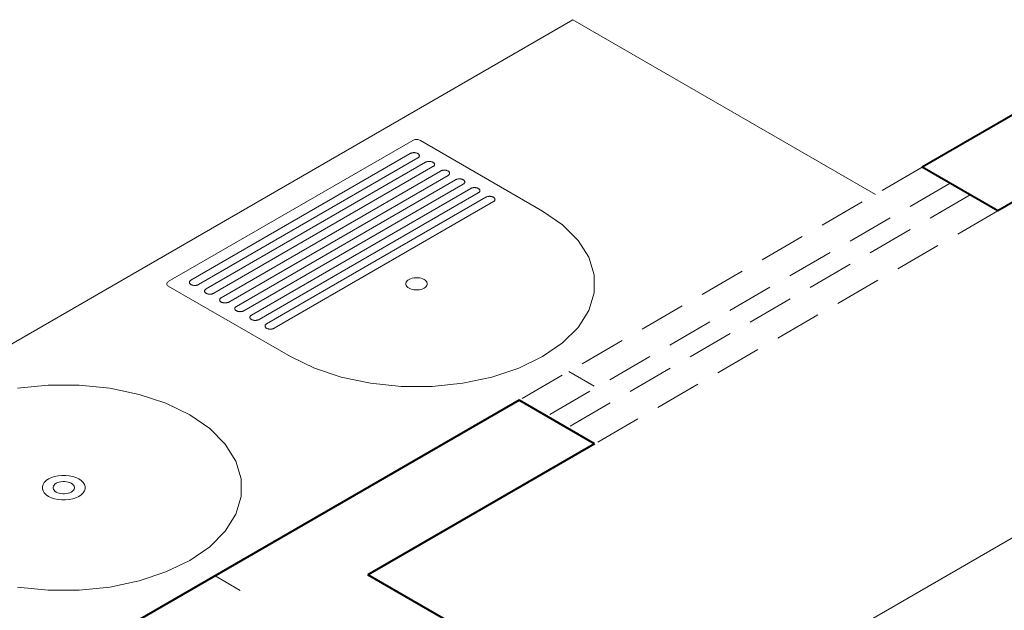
# Model space of a CAD drawing. Header units: millimetres. Extents: x -1958.2 to -1891.9, y -4209.5 to -4167.8.
# Tile 5 of 9: x -1927.4 to -1920.6, y -4186.9 to -4182.8. Entities that reach past the tile are written whole.
import ezdxf

# ---------------------------------------------------------------- set-up
doc = ezdxf.new("R2010")
doc.units = ezdxf.units.MM
doc.header["$MEASUREMENT"] = 0
doc.linetypes.add('HIDDEN2', pattern=[0.47625, 0.3175, -0.15875])
for name, color, linetype, lineweight in [('AF-Indicação coluna', 5, 'Continuous', 5), ('MB_ALVENARIA', 7, 'Continuous', 40), ('MB_ESQUADRIA', 7, 'Continuous', 5), ('MB_MOBILIÁRIO', 8, 'Continuous', 13), ('Nível 1', 7, 'Continuous', 5)]:
    doc.layers.add(name, color=color, linetype=linetype, lineweight=lineweight)

msp = doc.modelspace()

# ---------------------------------------------------------------- linework, layer by layer
at = {"layer": 'AF-Indicação coluna'}
msp.add_line((-1919.2994, -4185.6511), (-1922.7427, -4187.6391), dxfattribs=at)
at = {"layer": 'MB_ALVENARIA'}
for points in [[(-1919.6241, -4182.9366), (-1921.1829, -4183.8366)], [(-1919.1045, -4183.2366), (-1920.6633, -4184.1366)], [(-1920.6633, -4184.1366), (-1921.1829, -4183.8366)], [(-1923.9542, -4185.4366), (-1927.5915, -4187.5366)], [(-1923.4346, -4185.7366), (-1923.9542, -4185.4366)], [(-1923.4346, -4185.7366), (-1924.9934, -4186.6366)], [(-1920.1437, -4189.4366), (-1924.9934, -4186.6366)]]:
    msp.add_lwpolyline(points, dxfattribs=at)
at = {"layer": 'MB_ESQUADRIA', "linetype": 'HIDDEN2'}
for points in [[(-1921.1829, -4183.8366), (-1923.9542, -4185.4366)], [(-1920.9924, -4183.9466), (-1923.7637, -4185.5466)], [(-1920.8538, -4184.0266), (-1923.6251, -4185.6266)], [(-1920.6633, -4184.1366), (-1923.4346, -4185.7366)]]:
    msp.add_lwpolyline(points, dxfattribs=at)
at = {"layer": 'MB_MOBILIÁRIO'}
for p, q in [((-1923.5837, -4182.8227), (-1930.5119, -4186.8227)), ((-1923.5837, -4182.8227), (-1921.5052, -4184.0227)), ((-1924.6844, -4183.6521), (-1926.3645, -4184.6221)), ((-1923.7924, -4184.1371), (-1924.6325, -4183.6521)), ((-1924.7018, -4183.7421), (-1926.2087, -4184.6121)), ((-1926.1567, -4184.6421), (-1924.6498, -4183.7721)), ((-1924.5978, -4183.8021), (-1926.1047, -4184.6721)), ((-1926.0528, -4184.7021), (-1924.5459, -4183.8321)), ((-1924.4939, -4183.8621), (-1926.0008, -4184.7321)), ((-1925.9488, -4184.7621), (-1924.442, -4183.8921)), ((-1924.39, -4183.9221), (-1925.8969, -4184.7921)), ((-1925.8449, -4184.8221), (-1924.338, -4183.9521)), ((-1924.2861, -4183.9821), (-1925.793, -4184.8521)), ((-1925.741, -4184.8821), (-1924.2341, -4184.0121)), ((-1924.1822, -4184.0421), (-1925.689, -4184.9121)), ((-1925.6371, -4184.9421), (-1924.1302, -4184.0721)), ((-1926.3645, -4184.6521), (-1925.5245, -4185.1371))]:
    msp.add_line(p, q, dxfattribs=at)
for points in [[(-1924.6325, -4183.6521), (-1924.6374, -4183.6497), (-1924.6429, -4183.6479), (-1924.649, -4183.6466), (-1924.6553, -4183.646), (-1924.6617, -4183.646), (-1924.668, -4183.6466), (-1924.674, -4183.6479), (-1924.6795, -4183.6497), (-1924.6844, -4183.6521)], [(-1924.6498, -4183.7421), (-1924.6522, -4183.7408), (-1924.6547, -4183.7397), (-1924.6574, -4183.7387), (-1924.6603, -4183.7379), (-1924.6632, -4183.7372), (-1924.6663, -4183.7366), (-1924.6694, -4183.7362), (-1924.6726, -4183.736), (-1924.6758, -4183.7359), (-1924.679, -4183.736), (-1924.6822, -4183.7362), (-1924.6853, -4183.7366), (-1924.6884, -4183.7372), (-1924.6913, -4183.7379), (-1924.6942, -4183.7387), (-1924.6969, -4183.7397), (-1924.6994, -4183.7408), (-1924.7018, -4183.7421)], [(-1924.6498, -4183.7721), (-1924.6476, -4183.7707), (-1924.6457, -4183.7693), (-1924.644, -4183.7677), (-1924.6425, -4183.7661), (-1924.6413, -4183.7643), (-1924.6403, -4183.7626), (-1924.6396, -4183.7608), (-1924.6392, -4183.7589), (-1924.639, -4183.7571), (-1924.6392, -4183.7552), (-1924.6396, -4183.7534), (-1924.6403, -4183.7516), (-1924.6413, -4183.7498), (-1924.6425, -4183.7481), (-1924.644, -4183.7465), (-1924.6457, -4183.7449), (-1924.6476, -4183.7435), (-1924.6498, -4183.7421)], [(-1924.5459, -4183.8021), (-1924.5482, -4183.8008), (-1924.5508, -4183.7997), (-1924.5535, -4183.7987), (-1924.5563, -4183.7979), (-1924.5593, -4183.7972), (-1924.5624, -4183.7966), (-1924.5655, -4183.7962), (-1924.5687, -4183.796), (-1924.5719, -4183.7959), (-1924.5751, -4183.796), (-1924.5782, -4183.7962), (-1924.5814, -4183.7966), (-1924.5844, -4183.7972), (-1924.5874, -4183.7979), (-1924.5902, -4183.7987), (-1924.5929, -4183.7997), (-1924.5955, -4183.8008), (-1924.5978, -4183.8021)], [(-1924.5459, -4183.8321), (-1924.5437, -4183.8307), (-1924.5418, -4183.8293), (-1924.54, -4183.8277), (-1924.5386, -4183.8261), (-1924.5373, -4183.8243), (-1924.5364, -4183.8226), (-1924.5357, -4183.8208), (-1924.5353, -4183.8189), (-1924.5351, -4183.8171), (-1924.5353, -4183.8152), (-1924.5357, -4183.8134), (-1924.5364, -4183.8116), (-1924.5373, -4183.8098), (-1924.5386, -4183.8081), (-1924.54, -4183.8065), (-1924.5418, -4183.8049), (-1924.5437, -4183.8035), (-1924.5459, -4183.8021)], [(-1924.442, -4183.8621), (-1924.4443, -4183.8608), (-1924.4469, -4183.8597), (-1924.4496, -4183.8587), (-1924.4524, -4183.8579), (-1924.4554, -4183.8572), (-1924.4584, -4183.8566), (-1924.4616, -4183.8562), (-1924.4647, -4183.856), (-1924.4679, -4183.8559), (-1924.4711, -4183.856), (-1924.4743, -4183.8562), (-1924.4775, -4183.8566), (-1924.4805, -4183.8572), (-1924.4835, -4183.8579), (-1924.4863, -4183.8587), (-1924.489, -4183.8597), (-1924.4916, -4183.8608), (-1924.4939, -4183.8621)], [(-1924.442, -4183.8921), (-1924.4398, -4183.8907), (-1924.4378, -4183.8893), (-1924.4361, -4183.8877), (-1924.4346, -4183.8861), (-1924.4334, -4183.8843), (-1924.4325, -4183.8826), (-1924.4318, -4183.8808), (-1924.4313, -4183.8789), (-1924.4312, -4183.8771), (-1924.4313, -4183.8752), (-1924.4318, -4183.8734), (-1924.4325, -4183.8716), (-1924.4334, -4183.8698), (-1924.4346, -4183.8681), (-1924.4361, -4183.8665), (-1924.4378, -4183.8649), (-1924.4398, -4183.8635), (-1924.442, -4183.8621)], [(-1924.338, -4183.9221), (-1924.3404, -4183.9208), (-1924.3429, -4183.9197), (-1924.3456, -4183.9187), (-1924.3485, -4183.9179), (-1924.3515, -4183.9172), (-1924.3545, -4183.9166), (-1924.3576, -4183.9162), (-1924.3608, -4183.916), (-1924.364, -4183.9159), (-1924.3672, -4183.916), (-1924.3704, -4183.9162), (-1924.3735, -4183.9166), (-1924.3766, -4183.9172), (-1924.3795, -4183.9179), (-1924.3824, -4183.9187), (-1924.3851, -4183.9197), (-1924.3876, -4183.9208), (-1924.39, -4183.9221)], [(-1924.338, -4183.9521), (-1924.3359, -4183.9507), (-1924.3339, -4183.9493), (-1924.3322, -4183.9477), (-1924.3307, -4183.9461), (-1924.3295, -4183.9443), (-1924.3285, -4183.9426), (-1924.3278, -4183.9408), (-1924.3274, -4183.9389), (-1924.3273, -4183.9371), (-1924.3274, -4183.9352), (-1924.3278, -4183.9334), (-1924.3285, -4183.9316), (-1924.3295, -4183.9298), (-1924.3307, -4183.9281), (-1924.3322, -4183.9265), (-1924.3339, -4183.9249), (-1924.3359, -4183.9235), (-1924.338, -4183.9221)], [(-1924.2341, -4183.9821), (-1924.2365, -4183.9808), (-1924.239, -4183.9797), (-1924.2417, -4183.9787), (-1924.2446, -4183.9779), (-1924.2475, -4183.9772), (-1924.2506, -4183.9766), (-1924.2537, -4183.9762), (-1924.2569, -4183.976), (-1924.2601, -4183.9759), (-1924.2633, -4183.976), (-1924.2665, -4183.9762), (-1924.2696, -4183.9766), (-1924.2727, -4183.9772), (-1924.2756, -4183.9779), (-1924.2785, -4183.9787), (-1924.2812, -4183.9797), (-1924.2837, -4183.9808), (-1924.2861, -4183.9821)], [(-1924.2341, -4184.0121), (-1924.232, -4184.0107), (-1924.23, -4184.0093), (-1924.2283, -4184.0077), (-1924.2268, -4184.0061), (-1924.2256, -4184.0043), (-1924.2246, -4184.0026), (-1924.2239, -4184.0008), (-1924.2235, -4183.9989), (-1924.2234, -4183.9971), (-1924.2235, -4183.9952), (-1924.2239, -4183.9934), (-1924.2246, -4183.9916), (-1924.2256, -4183.9898), (-1924.2268, -4183.9881), (-1924.2283, -4183.9865), (-1924.23, -4183.9849), (-1924.232, -4183.9835), (-1924.2341, -4183.9821)], [(-1924.1302, -4184.0421), (-1924.1326, -4184.0408), (-1924.1351, -4184.0397), (-1924.1378, -4184.0387), (-1924.1406, -4184.0379), (-1924.1436, -4184.0372), (-1924.1467, -4184.0366), (-1924.1498, -4184.0362), (-1924.153, -4184.036), (-1924.1562, -4184.0359), (-1924.1594, -4184.036), (-1924.1626, -4184.0362), (-1924.1657, -4184.0366), (-1924.1687, -4184.0372), (-1924.1717, -4184.0379), (-1924.1745, -4184.0387), (-1924.1772, -4184.0397), (-1924.1798, -4184.0408), (-1924.1822, -4184.0421)], [(-1924.1302, -4184.0721), (-1924.128, -4184.0707), (-1924.1261, -4184.0693), (-1924.1244, -4184.0677), (-1924.1229, -4184.0661), (-1924.1216, -4184.0643), (-1924.1207, -4184.0626), (-1924.12, -4184.0608), (-1924.1196, -4184.0589), (-1924.1194, -4184.0571), (-1924.1196, -4184.0552), (-1924.12, -4184.0534), (-1924.1207, -4184.0516), (-1924.1216, -4184.0498), (-1924.1229, -4184.0481), (-1924.1244, -4184.0465), (-1924.1261, -4184.0449), (-1924.128, -4184.0435), (-1924.1302, -4184.0421)], [(-1925.5245, -4185.1371), (-1925.361, -4185.2163), (-1925.1761, -4185.2779), (-1924.9755, -4185.3201), (-1924.7652, -4185.3415), (-1924.5517, -4185.3415), (-1924.3415, -4185.3201), (-1924.1409, -4185.2779), (-1923.956, -4185.2163), (-1923.7924, -4185.1371), (-1923.6552, -4185.0427), (-1923.5485, -4184.9359), (-1923.4755, -4184.8201), (-1923.4384, -4184.6987), (-1923.4384, -4184.5755), (-1923.4755, -4184.4541), (-1923.5485, -4184.3383), (-1923.6552, -4184.2315), (-1923.7924, -4184.1371)], [(-1926.3645, -4184.6221), (-1926.3687, -4184.6249), (-1926.3719, -4184.6281), (-1926.374, -4184.6316), (-1926.3752, -4184.6352), (-1926.3752, -4184.6389), (-1926.374, -4184.6426), (-1926.3719, -4184.6461), (-1926.3687, -4184.6493), (-1926.3645, -4184.6521)], [(-1926.2087, -4184.6121), (-1926.2108, -4184.6135), (-1926.2128, -4184.6149), (-1926.2145, -4184.6165), (-1926.216, -4184.6181), (-1926.2172, -4184.6198), (-1926.2182, -4184.6216), (-1926.2189, -4184.6234), (-1926.2193, -4184.6252), (-1926.2194, -4184.6271), (-1926.2193, -4184.6289), (-1926.2189, -4184.6308), (-1926.2182, -4184.6326), (-1926.2172, -4184.6343), (-1926.216, -4184.6361), (-1926.2145, -4184.6377), (-1926.2128, -4184.6393), (-1926.2108, -4184.6407), (-1926.2087, -4184.6421)], [(-1926.2087, -4184.6421), (-1926.2063, -4184.6433), (-1926.2037, -4184.6445), (-1926.201, -4184.6455), (-1926.1982, -4184.6463), (-1926.1952, -4184.647), (-1926.1922, -4184.6476), (-1926.1891, -4184.648), (-1926.1859, -4184.6482), (-1926.1827, -4184.6483), (-1926.1795, -4184.6482), (-1926.1763, -4184.648), (-1926.1732, -4184.6476), (-1926.1701, -4184.647), (-1926.1671, -4184.6463), (-1926.1643, -4184.6455), (-1926.1616, -4184.6445), (-1926.1591, -4184.6433), (-1926.1567, -4184.6421)], [(-1924.7104, -4184.6671), (-1924.7006, -4184.6718), (-1924.6895, -4184.6755), (-1924.6775, -4184.6781), (-1924.6649, -4184.6794), (-1924.6521, -4184.6794), (-1924.6394, -4184.6781), (-1924.6274, -4184.6755), (-1924.6163, -4184.6718), (-1924.6065, -4184.6671), (-1924.5983, -4184.6614), (-1924.5919, -4184.655), (-1924.5875, -4184.6481), (-1924.5853, -4184.6408), (-1924.5853, -4184.6334), (-1924.5875, -4184.6261), (-1924.5919, -4184.6192), (-1924.5983, -4184.6128), (-1924.6065, -4184.6071), (-1924.6163, -4184.6023), (-1924.6274, -4184.5986), (-1924.6394, -4184.5961), (-1924.6521, -4184.5948), (-1924.6649, -4184.5948), (-1924.6775, -4184.5961), (-1924.6895, -4184.5986), (-1924.7006, -4184.6023), (-1924.7104, -4184.6071), (-1924.7187, -4184.6128), (-1924.7251, -4184.6192), (-1924.7294, -4184.6261), (-1924.7317, -4184.6334), (-1924.7317, -4184.6408), (-1924.7294, -4184.6481), (-1924.7251, -4184.655), (-1924.7187, -4184.6614), (-1924.7104, -4184.6671)], [(-1926.1047, -4184.6721), (-1926.1069, -4184.6735), (-1926.1088, -4184.6749), (-1926.1106, -4184.6765), (-1926.1121, -4184.6781), (-1926.1133, -4184.6798), (-1926.1142, -4184.6816), (-1926.1149, -4184.6834), (-1926.1154, -4184.6852), (-1926.1155, -4184.6871), (-1926.1154, -4184.6889), (-1926.1149, -4184.6908), (-1926.1142, -4184.6926), (-1926.1133, -4184.6943), (-1926.1121, -4184.6961), (-1926.1106, -4184.6977), (-1926.1088, -4184.6993), (-1926.1069, -4184.7007), (-1926.1047, -4184.7021)], [(-1926.1047, -4184.7021), (-1926.1024, -4184.7033), (-1926.0998, -4184.7045), (-1926.0971, -4184.7055), (-1926.0943, -4184.7063), (-1926.0913, -4184.707), (-1926.0883, -4184.7076), (-1926.0851, -4184.708), (-1926.082, -4184.7082), (-1926.0788, -4184.7083), (-1926.0755, -4184.7082), (-1926.0724, -4184.708), (-1926.0692, -4184.7076), (-1926.0662, -4184.707), (-1926.0632, -4184.7063), (-1926.0604, -4184.7055), (-1926.0577, -4184.7045), (-1926.0551, -4184.7033), (-1926.0528, -4184.7021)], [(-1926.0008, -4184.7321), (-1926.003, -4184.7335), (-1926.0049, -4184.7349), (-1926.0066, -4184.7365), (-1926.0081, -4184.7381), (-1926.0094, -4184.7398), (-1926.0103, -4184.7416), (-1926.011, -4184.7434), (-1926.0114, -4184.7452), (-1926.0116, -4184.7471), (-1926.0114, -4184.7489), (-1926.011, -4184.7508), (-1926.0103, -4184.7526), (-1926.0094, -4184.7543), (-1926.0081, -4184.7561), (-1926.0066, -4184.7577), (-1926.0049, -4184.7593), (-1926.003, -4184.7607), (-1926.0008, -4184.7621)], [(-1926.0008, -4184.7621), (-1925.9984, -4184.7633), (-1925.9959, -4184.7645), (-1925.9932, -4184.7655), (-1925.9904, -4184.7663), (-1925.9874, -4184.767), (-1925.9843, -4184.7676), (-1925.9812, -4184.768), (-1925.978, -4184.7682), (-1925.9748, -4184.7683), (-1925.9716, -4184.7682), (-1925.9684, -4184.768), (-1925.9653, -4184.7676), (-1925.9623, -4184.767), (-1925.9593, -4184.7663), (-1925.9565, -4184.7655), (-1925.9538, -4184.7645), (-1925.9512, -4184.7633), (-1925.9488, -4184.7621)], [(-1925.8969, -4184.7921), (-1925.8991, -4184.7935), (-1925.901, -4184.7949), (-1925.9027, -4184.7965), (-1925.9042, -4184.7981), (-1925.9054, -4184.7998), (-1925.9064, -4184.8016), (-1925.9071, -4184.8034), (-1925.9075, -4184.8052), (-1925.9076, -4184.8071), (-1925.9075, -4184.8089), (-1925.9071, -4184.8108), (-1925.9064, -4184.8126), (-1925.9054, -4184.8143), (-1925.9042, -4184.8161), (-1925.9027, -4184.8177), (-1925.901, -4184.8193), (-1925.8991, -4184.8207), (-1925.8969, -4184.8221)], [(-1925.8969, -4184.8221), (-1925.8945, -4184.8233), (-1925.892, -4184.8245), (-1925.8893, -4184.8255), (-1925.8864, -4184.8263), (-1925.8835, -4184.827), (-1925.8804, -4184.8276), (-1925.8773, -4184.828), (-1925.8741, -4184.8282), (-1925.8709, -4184.8283), (-1925.8677, -4184.8282), (-1925.8645, -4184.828), (-1925.8614, -4184.8276), (-1925.8583, -4184.827), (-1925.8554, -4184.8263), (-1925.8525, -4184.8255), (-1925.8498, -4184.8245), (-1925.8473, -4184.8233), (-1925.8449, -4184.8221)], [(-1925.793, -4184.8521), (-1925.7951, -4184.8535), (-1925.7971, -4184.8549), (-1925.7988, -4184.8565), (-1925.8003, -4184.8581), (-1925.8015, -4184.8598), (-1925.8025, -4184.8616), (-1925.8032, -4184.8634), (-1925.8036, -4184.8652), (-1925.8037, -4184.8671), (-1925.8036, -4184.8689), (-1925.8032, -4184.8708), (-1925.8025, -4184.8726), (-1925.8015, -4184.8743), (-1925.8003, -4184.8761), (-1925.7988, -4184.8777), (-1925.7971, -4184.8793), (-1925.7951, -4184.8807), (-1925.793, -4184.8821)], [(-1925.793, -4184.8821), (-1925.7906, -4184.8833), (-1925.7881, -4184.8845), (-1925.7854, -4184.8855), (-1925.7825, -4184.8863), (-1925.7795, -4184.887), (-1925.7765, -4184.8876), (-1925.7734, -4184.888), (-1925.7702, -4184.8882), (-1925.767, -4184.8883), (-1925.7638, -4184.8882), (-1925.7606, -4184.888), (-1925.7575, -4184.8876), (-1925.7544, -4184.887), (-1925.7515, -4184.8863), (-1925.7486, -4184.8855), (-1925.7459, -4184.8845), (-1925.7434, -4184.8833), (-1925.741, -4184.8821)], [(-1925.689, -4184.9121), (-1925.6912, -4184.9135), (-1925.6932, -4184.9149), (-1925.6949, -4184.9165), (-1925.6964, -4184.9181), (-1925.6976, -4184.9198), (-1925.6985, -4184.9216), (-1925.6992, -4184.9234), (-1925.6997, -4184.9252), (-1925.6998, -4184.9271), (-1925.6997, -4184.9289), (-1925.6992, -4184.9308), (-1925.6985, -4184.9326), (-1925.6976, -4184.9343), (-1925.6964, -4184.9361), (-1925.6949, -4184.9377), (-1925.6932, -4184.9393), (-1925.6912, -4184.9407), (-1925.689, -4184.9421)], [(-1925.689, -4184.9421), (-1925.6867, -4184.9433), (-1925.6841, -4184.9445), (-1925.6814, -4184.9455), (-1925.6786, -4184.9463), (-1925.6756, -4184.947), (-1925.6726, -4184.9476), (-1925.6694, -4184.948), (-1925.6663, -4184.9482), (-1925.6631, -4184.9483), (-1925.6599, -4184.9482), (-1925.6567, -4184.948), (-1925.6535, -4184.9476), (-1925.6505, -4184.947), (-1925.6475, -4184.9463), (-1925.6447, -4184.9455), (-1925.642, -4184.9445), (-1925.6394, -4184.9433), (-1925.6371, -4184.9421)], [(-1927.4003, -4186.7201), (-1927.1901, -4186.7415), (-1926.9766, -4186.7415), (-1926.7664, -4186.7201), (-1926.5657, -4186.6779), (-1926.3809, -4186.6163), (-1926.2173, -4186.5371), (-1926.0801, -4186.4427), (-1925.9733, -4186.3359), (-1925.9003, -4186.2201), (-1925.8633, -4186.0987), (-1925.8633, -4185.9755), (-1925.9003, -4185.8541), (-1925.9733, -4185.7383), (-1926.0801, -4185.6315), (-1926.2173, -4185.5371), (-1926.3809, -4185.4579), (-1926.5657, -4185.3962), (-1926.7664, -4185.3541), (-1926.9766, -4185.3327), (-1927.1901, -4185.3327), (-1927.4003, -4185.3541)], [(-1927.1873, -4186.0971), (-1927.1676, -4186.1066), (-1927.1455, -4186.114), (-1927.1214, -4186.1191), (-1927.0961, -4186.1216), (-1927.0705, -4186.1216), (-1927.0453, -4186.1191), (-1927.0212, -4186.114), (-1926.999, -4186.1066), (-1926.9794, -4186.0971), (-1926.9629, -4186.0858), (-1926.9501, -4186.0729), (-1926.9414, -4186.0591), (-1926.9369, -4186.0445), (-1926.9369, -4186.0297), (-1926.9414, -4186.0151), (-1926.9501, -4186.0012), (-1926.9629, -4185.9884), (-1926.9794, -4185.9771), (-1926.999, -4185.9676), (-1927.0212, -4185.9602), (-1927.0453, -4185.9551), (-1927.0705, -4185.9526), (-1927.0961, -4185.9526), (-1927.1214, -4185.9551), (-1927.1455, -4185.9602), (-1927.1676, -4185.9676), (-1927.1873, -4185.9771), (-1927.2037, -4185.9884), (-1927.2165, -4186.0012), (-1927.2253, -4186.0151), (-1927.2297, -4186.0297), (-1927.2297, -4186.0445), (-1927.2253, -4186.0591), (-1927.2165, -4186.0729), (-1927.2037, -4186.0858), (-1927.1873, -4186.0971)], [(-1927.1353, -4186.0671), (-1927.1255, -4186.0718), (-1927.1144, -4186.0755), (-1927.1024, -4186.0781), (-1927.0897, -4186.0794), (-1927.0769, -4186.0794), (-1927.0643, -4186.0781), (-1927.0523, -4186.0755), (-1927.0412, -4186.0718), (-1927.0314, -4186.0671), (-1927.0231, -4186.0614), (-1927.0167, -4186.055), (-1927.0124, -4186.0481), (-1927.0101, -4186.0408), (-1927.0101, -4186.0334), (-1927.0124, -4186.0261), (-1927.0167, -4186.0192), (-1927.0231, -4186.0128), (-1927.0314, -4186.0071), (-1927.0412, -4186.0023), (-1927.0523, -4185.9986), (-1927.0643, -4185.9961), (-1927.0769, -4185.9948), (-1927.0897, -4185.9948), (-1927.1024, -4185.9961), (-1927.1144, -4185.9986), (-1927.1255, -4186.0023), (-1927.1353, -4186.0071), (-1927.1435, -4186.0128), (-1927.1499, -4186.0192), (-1927.1543, -4186.0261), (-1927.1565, -4186.0334), (-1927.1565, -4186.0408), (-1927.1543, -4186.0481), (-1927.1499, -4186.055), (-1927.1435, -4186.0614), (-1927.1353, -4186.0671)]]:
    msp.add_lwpolyline(points, dxfattribs=at)
at = {"layer": 'Nível 1'}
for p, q in [((-1923.6117, -4185.2389), (-1923.4385, -4185.3389)), ((-1926.0429, -4186.6425), (-1925.8697, -4186.7425))]:
    msp.add_line(p, q, dxfattribs=at)

doc.saveas('drawing.dxf')
